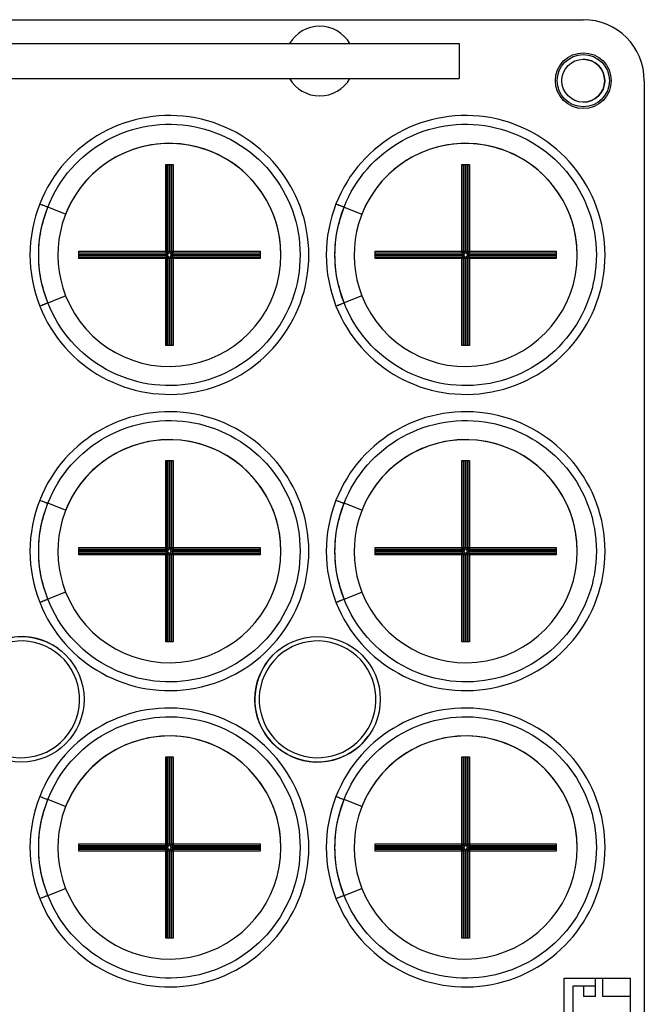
# Model space of a CAD drawing. Header units: millimetres. Extents: x 0 to 170, y 0 to 100.
# Tile 9 of 9: x 134 to 170, y 44 to 100. Entities that reach past the tile are written whole.
import ezdxf

# ---------------------------------------------------------------- set-up
doc = ezdxf.new("R2010")
doc.units = ezdxf.units.MM

msp = doc.modelspace()

# ---------------------------------------------------------------- linework, layer by layer
at = {"color": 7, "linetype": 'Continuous', "lineweight": 25}
for p, q in [((88.666, 100), (166.5, 100)), ((151.375, 99.625), (151.375, 99.625)), ((128.125, 98.625), (159.375, 98.625)), ((159.375, 98.625), (159.375, 96.625)), ((128.125, 96.625), (159.375, 96.625)), ((170, 96.5), (170, 3.5)), ((151.375, 95.625), (151.375, 95.625)), ((142.538, 86.622), (142.538, 91.7)), ((142.538, 91.7), (142.962, 91.7)), ((142.628, 86.712), (142.628, 91.7)), ((142.647, 91.7), (142.647, 86.692)), ((142.737, 91.7), (142.737, 86.692)), ((142.763, 86.692), (142.763, 91.7)), ((142.853, 86.692), (142.853, 91.7)), ((142.872, 91.7), (142.872, 86.712)), ((142.962, 91.7), (142.962, 86.622)), ((159.538, 86.622), (159.538, 91.7)), ((159.538, 91.7), (159.962, 91.7)), ((159.628, 86.712), (159.628, 91.7)), ((159.647, 91.7), (159.647, 86.692)), ((159.737, 91.7), (159.737, 86.692)), ((159.763, 86.692), (159.763, 91.7)), ((159.853, 86.692), (159.853, 91.7)), ((159.872, 91.7), (159.872, 86.712)), ((159.962, 91.7), (159.962, 86.622)), ((136.795, 88.846), (135.772, 89.249)), ((152.772, 89.249), (153.795, 88.846)), ((137.55, 86.712), (142.628, 86.712)), ((137.55, 86.288), (137.55, 86.712)), ((137.55, 86.622), (142.538, 86.622)), ((142.558, 86.603), (137.55, 86.603)), ((142.558, 86.513), (137.55, 86.513)), ((137.55, 86.487), (142.558, 86.487)), ((142.538, 86.622), (142.558, 86.603)), ((142.558, 86.603), (142.558, 86.513)), ((142.558, 86.487), (142.558, 86.397)), ((142.647, 86.692), (142.628, 86.712)), ((142.737, 86.692), (142.647, 86.692)), ((142.853, 86.692), (142.763, 86.692)), ((142.872, 86.712), (142.853, 86.692)), ((142.872, 86.712), (147.95, 86.712)), ((142.942, 86.603), (142.962, 86.622)), ((147.95, 86.603), (142.942, 86.603)), ((142.942, 86.513), (142.942, 86.603)), ((147.95, 86.513), (142.942, 86.513)), ((142.942, 86.397), (142.942, 86.487)), ((142.942, 86.487), (147.95, 86.487)), ((142.962, 86.622), (147.95, 86.622)), ((147.95, 86.712), (147.95, 86.288)), ((150.75, 86.5), (150.75, 86.5)), ((154.55, 86.712), (159.628, 86.712)), ((154.55, 86.288), (154.55, 86.712)), ((154.55, 86.622), (159.538, 86.622)), ((159.558, 86.603), (154.55, 86.603)), ((159.558, 86.513), (154.55, 86.513)), ((154.55, 86.487), (159.558, 86.487)), ((159.538, 86.622), (159.558, 86.603)), ((159.558, 86.603), (159.558, 86.513)), ((159.558, 86.487), (159.558, 86.397)), ((159.647, 86.692), (159.628, 86.712)), ((159.737, 86.692), (159.647, 86.692)), ((159.853, 86.692), (159.763, 86.692)), ((159.872, 86.712), (159.853, 86.692)), ((159.872, 86.712), (164.95, 86.712)), ((159.942, 86.603), (159.962, 86.622)), ((164.95, 86.603), (159.942, 86.603)), ((159.942, 86.513), (159.942, 86.603)), ((164.95, 86.513), (159.942, 86.513)), ((159.942, 86.397), (159.942, 86.487)), ((159.942, 86.487), (164.95, 86.487)), ((159.962, 86.622), (164.95, 86.622)), ((164.95, 86.712), (164.95, 86.288)), ((167.75, 86.5), (167.75, 86.5)), ((137.55, 86.397), (142.558, 86.397)), ((142.538, 86.378), (137.55, 86.378)), ((142.628, 86.288), (137.55, 86.288)), ((142.558, 86.397), (142.538, 86.378)), ((142.538, 81.3), (142.538, 86.378)), ((142.628, 86.288), (142.647, 86.308)), ((142.628, 81.3), (142.628, 86.288)), ((142.647, 86.308), (142.647, 81.3)), ((142.647, 86.308), (142.737, 86.308)), ((142.737, 86.308), (142.737, 81.3)), ((142.763, 81.3), (142.763, 86.308)), ((142.763, 86.308), (142.853, 86.308)), ((142.853, 86.308), (142.872, 86.288)), ((142.853, 81.3), (142.853, 86.308)), ((147.95, 86.288), (142.872, 86.288)), ((142.872, 86.288), (142.872, 81.3)), ((142.962, 86.378), (142.942, 86.397)), ((142.942, 86.397), (147.95, 86.397)), ((142.962, 86.378), (142.962, 81.3)), ((147.95, 86.378), (142.962, 86.378)), ((154.55, 86.397), (159.558, 86.397)), ((159.538, 86.378), (154.55, 86.378)), ((159.628, 86.288), (154.55, 86.288)), ((159.558, 86.397), (159.538, 86.378)), ((159.538, 81.3), (159.538, 86.378)), ((159.628, 86.288), (159.647, 86.308)), ((159.628, 81.3), (159.628, 86.288)), ((159.647, 86.308), (159.647, 81.3)), ((159.647, 86.308), (159.737, 86.308)), ((159.737, 86.308), (159.737, 81.3)), ((159.763, 81.3), (159.763, 86.308)), ((159.763, 86.308), (159.853, 86.308)), ((159.853, 86.308), (159.872, 86.288)), ((159.853, 81.3), (159.853, 86.308)), ((164.95, 86.288), (159.872, 86.288)), ((159.872, 86.288), (159.872, 81.3)), ((159.962, 86.378), (159.942, 86.397)), ((159.942, 86.397), (164.95, 86.397)), ((159.962, 86.378), (159.962, 81.3)), ((164.95, 86.378), (159.962, 86.378)), ((135.772, 83.751), (136.795, 84.154)), ((153.795, 84.154), (152.772, 83.751)), ((142.962, 81.3), (142.538, 81.3)), ((159.962, 81.3), (159.538, 81.3)), ((142.538, 69.622), (142.538, 74.7)), ((142.538, 74.7), (142.962, 74.7)), ((142.628, 69.712), (142.628, 74.7)), ((142.647, 74.7), (142.647, 69.692)), ((142.737, 74.7), (142.737, 69.692)), ((142.763, 69.692), (142.763, 74.7)), ((142.853, 69.692), (142.853, 74.7)), ((142.872, 74.7), (142.872, 69.712)), ((142.962, 74.7), (142.962, 69.622)), ((159.538, 69.622), (159.538, 74.7)), ((159.538, 74.7), (159.962, 74.7)), ((159.628, 69.712), (159.628, 74.7)), ((159.647, 74.7), (159.647, 69.692)), ((159.737, 74.7), (159.737, 69.692)), ((159.763, 69.692), (159.763, 74.7)), ((159.853, 69.692), (159.853, 74.7)), ((159.872, 74.7), (159.872, 69.712)), ((159.962, 74.7), (159.962, 69.622)), ((136.795, 71.846), (135.772, 72.249)), ((153.795, 71.846), (152.772, 72.249)), ((137.55, 69.712), (142.628, 69.712)), ((137.55, 69.288), (137.55, 69.712)), ((137.55, 69.622), (142.538, 69.622)), ((142.558, 69.603), (137.55, 69.603)), ((142.558, 69.513), (137.55, 69.513)), ((142.538, 69.622), (142.558, 69.603)), ((142.558, 69.603), (142.558, 69.513)), ((142.647, 69.692), (142.628, 69.712)), ((142.737, 69.692), (142.647, 69.692)), ((142.853, 69.692), (142.763, 69.692)), ((142.872, 69.712), (142.853, 69.692)), ((142.872, 69.712), (147.95, 69.712)), ((142.942, 69.603), (142.962, 69.622)), ((147.95, 69.603), (142.942, 69.603)), ((142.942, 69.513), (142.942, 69.603)), ((147.95, 69.513), (142.942, 69.513)), ((142.962, 69.622), (147.95, 69.622)), ((147.95, 69.712), (147.95, 69.288)), ((150.75, 69.5), (150.75, 69.5)), ((154.55, 69.712), (159.628, 69.712)), ((154.55, 69.288), (154.55, 69.712)), ((154.55, 69.622), (159.538, 69.622)), ((159.558, 69.603), (154.55, 69.603)), ((159.558, 69.513), (154.55, 69.513)), ((159.538, 69.622), (159.558, 69.603)), ((159.558, 69.603), (159.558, 69.513)), ((159.647, 69.692), (159.628, 69.712)), ((159.737, 69.692), (159.647, 69.692)), ((159.853, 69.692), (159.763, 69.692)), ((159.872, 69.712), (159.853, 69.692)), ((159.872, 69.712), (164.95, 69.712)), ((159.942, 69.603), (159.962, 69.622)), ((164.95, 69.603), (159.942, 69.603)), ((159.942, 69.513), (159.942, 69.603)), ((164.95, 69.513), (159.942, 69.513)), ((159.962, 69.622), (164.95, 69.622)), ((164.95, 69.712), (164.95, 69.288)), ((167.75, 69.5), (167.75, 69.5)), ((137.55, 69.487), (142.558, 69.487)), ((137.55, 69.397), (142.558, 69.397)), ((142.538, 69.378), (137.55, 69.378)), ((142.628, 69.288), (137.55, 69.288)), ((142.558, 69.397), (142.538, 69.378)), ((142.538, 64.3), (142.538, 69.378)), ((142.558, 69.487), (142.558, 69.397)), ((142.628, 69.288), (142.647, 69.308)), ((142.628, 64.3), (142.628, 69.288)), ((142.647, 69.308), (142.647, 64.3)), ((142.647, 69.308), (142.737, 69.308)), ((142.737, 69.308), (142.737, 64.3)), ((142.763, 64.3), (142.763, 69.308)), ((142.763, 69.308), (142.853, 69.308)), ((142.853, 69.308), (142.872, 69.288)), ((142.853, 64.3), (142.853, 69.308)), ((147.95, 69.288), (142.872, 69.288)), ((142.872, 69.288), (142.872, 64.3)), ((142.942, 69.397), (142.942, 69.487)), ((142.942, 69.487), (147.95, 69.487)), ((142.962, 69.378), (142.942, 69.397)), ((142.942, 69.397), (147.95, 69.397)), ((142.962, 69.378), (142.962, 64.3)), ((147.95, 69.378), (142.962, 69.378)), ((154.55, 69.487), (159.558, 69.487)), ((154.55, 69.397), (159.558, 69.397)), ((159.538, 69.378), (154.55, 69.378)), ((159.628, 69.288), (154.55, 69.288)), ((159.558, 69.397), (159.538, 69.378)), ((159.538, 64.3), (159.538, 69.378)), ((159.558, 69.487), (159.558, 69.397)), ((159.628, 69.288), (159.647, 69.308)), ((159.628, 64.3), (159.628, 69.288)), ((159.647, 69.308), (159.647, 64.3)), ((159.647, 69.308), (159.737, 69.308)), ((159.737, 69.308), (159.737, 64.3)), ((159.763, 64.3), (159.763, 69.308)), ((159.763, 69.308), (159.853, 69.308)), ((159.853, 69.308), (159.872, 69.288)), ((159.853, 64.3), (159.853, 69.308)), ((164.95, 69.288), (159.872, 69.288)), ((159.872, 69.288), (159.872, 64.3)), ((159.942, 69.397), (159.942, 69.487)), ((159.942, 69.487), (164.95, 69.487)), ((159.962, 69.378), (159.942, 69.397)), ((159.942, 69.397), (164.95, 69.397)), ((159.962, 69.378), (159.962, 64.3)), ((164.95, 69.378), (159.962, 69.378)), ((136.795, 67.154), (135.772, 66.751)), ((152.772, 66.751), (153.795, 67.154)), ((151.719, 64.569), (151.719, 64.569)), ((136.366, 63.913), (136.366, 63.913)), ((142.962, 64.3), (142.538, 64.3)), ((159.962, 64.3), (159.538, 64.3)), ((148.337, 63.116), (148.337, 63.116)), ((154.162, 58.884), (154.162, 58.884)), ((142.538, 52.622), (142.538, 57.7)), ((142.538, 57.7), (142.962, 57.7)), ((142.628, 52.712), (142.628, 57.7)), ((142.647, 57.7), (142.647, 52.692)), ((142.737, 57.7), (142.737, 52.692)), ((142.763, 52.692), (142.763, 57.7)), ((142.853, 52.692), (142.853, 57.7)), ((142.872, 57.7), (142.872, 52.712)), ((142.962, 57.7), (142.962, 52.622)), ((159.538, 52.622), (159.538, 57.7)), ((159.538, 57.7), (159.962, 57.7)), ((159.628, 52.712), (159.628, 57.7)), ((159.647, 57.7), (159.647, 52.692)), ((159.737, 57.7), (159.737, 52.692)), ((159.763, 52.692), (159.763, 57.7)), ((159.853, 52.692), (159.853, 57.7)), ((159.872, 57.7), (159.872, 52.712)), ((159.962, 57.7), (159.962, 52.622)), ((136.795, 54.846), (135.772, 55.249)), ((153.795, 54.846), (152.772, 55.249)), ((137.55, 52.712), (142.628, 52.712)), ((137.55, 52.288), (137.55, 52.712)), ((137.55, 52.622), (142.538, 52.622)), ((142.558, 52.603), (137.55, 52.603)), ((142.538, 52.622), (142.558, 52.603)), ((142.558, 52.603), (142.558, 52.513)), ((142.647, 52.692), (142.628, 52.712)), ((142.737, 52.692), (142.647, 52.692)), ((142.853, 52.692), (142.763, 52.692)), ((142.872, 52.712), (142.853, 52.692)), ((142.872, 52.712), (147.95, 52.712)), ((142.942, 52.603), (142.962, 52.622)), ((147.95, 52.603), (142.942, 52.603)), ((142.942, 52.513), (142.942, 52.603)), ((142.962, 52.622), (147.95, 52.622)), ((147.95, 52.712), (147.95, 52.288)), ((154.55, 52.712), (159.628, 52.712)), ((154.55, 52.288), (154.55, 52.712)), ((154.55, 52.622), (159.538, 52.622)), ((159.558, 52.603), (154.55, 52.603)), ((159.538, 52.622), (159.558, 52.603)), ((159.558, 52.603), (159.558, 52.513)), ((159.647, 52.692), (159.628, 52.712)), ((159.737, 52.692), (159.647, 52.692)), ((159.853, 52.692), (159.763, 52.692)), ((159.872, 52.712), (159.853, 52.692)), ((159.872, 52.712), (164.95, 52.712)), ((159.942, 52.603), (159.962, 52.622)), ((164.95, 52.603), (159.942, 52.603)), ((159.942, 52.513), (159.942, 52.603)), ((159.962, 52.622), (164.95, 52.622)), ((164.95, 52.712), (164.95, 52.288)), ((142.558, 52.513), (137.55, 52.513)), ((137.55, 52.487), (142.558, 52.487)), ((137.55, 52.397), (142.558, 52.397)), ((142.538, 52.378), (137.55, 52.378)), ((142.628, 52.288), (137.55, 52.288)), ((142.558, 52.397), (142.538, 52.378)), ((142.538, 47.3), (142.538, 52.378)), ((142.558, 52.487), (142.558, 52.397)), ((142.628, 52.288), (142.647, 52.308)), ((142.628, 47.3), (142.628, 52.288)), ((142.647, 52.308), (142.647, 47.3)), ((142.647, 52.308), (142.737, 52.308)), ((142.737, 52.308), (142.737, 47.3)), ((142.763, 47.3), (142.763, 52.308)), ((142.763, 52.308), (142.853, 52.308)), ((142.853, 52.308), (142.872, 52.288)), ((142.853, 47.3), (142.853, 52.308)), ((147.95, 52.288), (142.872, 52.288)), ((142.872, 52.288), (142.872, 47.3)), ((147.95, 52.513), (142.942, 52.513)), ((142.942, 52.397), (142.942, 52.487)), ((142.942, 52.487), (147.95, 52.487)), ((142.962, 52.378), (142.942, 52.397)), ((142.942, 52.397), (147.95, 52.397)), ((142.962, 52.378), (142.962, 47.3)), ((147.95, 52.378), (142.962, 52.378)), ((150.75, 52.5), (150.75, 52.5)), ((159.558, 52.513), (154.55, 52.513)), ((154.55, 52.487), (159.558, 52.487)), ((154.55, 52.397), (159.558, 52.397)), ((159.538, 52.378), (154.55, 52.378)), ((159.628, 52.288), (154.55, 52.288)), ((159.558, 52.397), (159.538, 52.378)), ((159.538, 47.3), (159.538, 52.378)), ((159.558, 52.487), (159.558, 52.397)), ((159.628, 52.288), (159.647, 52.308)), ((159.628, 47.3), (159.628, 52.288)), ((159.647, 52.308), (159.647, 47.3)), ((159.647, 52.308), (159.737, 52.308)), ((159.737, 52.308), (159.737, 47.3)), ((159.763, 47.3), (159.763, 52.308)), ((159.763, 52.308), (159.853, 52.308)), ((159.853, 52.308), (159.872, 52.288)), ((159.853, 47.3), (159.853, 52.308)), ((164.95, 52.288), (159.872, 52.288)), ((159.872, 52.288), (159.872, 47.3)), ((164.95, 52.513), (159.942, 52.513)), ((159.942, 52.397), (159.942, 52.487)), ((159.942, 52.487), (164.95, 52.487)), ((159.962, 52.378), (159.942, 52.397)), ((159.942, 52.397), (164.95, 52.397)), ((159.962, 52.378), (159.962, 47.3)), ((164.95, 52.378), (159.962, 52.378)), ((167.75, 52.5), (167.75, 52.5)), ((135.772, 49.751), (136.795, 50.154)), ((152.772, 49.751), (153.795, 50.154)), ((142.962, 47.3), (142.538, 47.3)), ((159.962, 47.3), (159.538, 47.3)), ((165.4, 12.5), (165.4, 45)), ((165.4, 45), (167.602, 45)), ((167.2, 43.95), (167.2, 45)), ((167.602, 45), (167.602, 43.95)), ((167.602, 45), (169.2, 45)), ((169.2, 12.5), (169.2, 45)), ((167.2, 44.55), (165.902, 44.55)), ((165.902, 44.55), (165.902, 12.95)), ((166.502, 44.55), (166.502, 43.95)), ((167.2, 43.95), (166.502, 43.95)), ((169.2, 43.95), (167.602, 43.95))]:
    msp.add_line(p, q, dxfattribs=at)
for centre, radius in [((166.5, 96.5), 1.6), ((166.5, 96.5), 1.5), ((166.5, 96.5), 1.229), ((134.25, 61), 3.6), ((151.25, 61), 3.6)]:
    msp.add_circle(centre, radius, dxfattribs=at)
for centre, radius, start, end in [((151.375, 97.625), 2, 30, 150), ((151.375, 97.625), 2, 90, 150), ((166.5, 96.5), 3.5, 0.0002, 90.0001), ((166.5, 96.5), 1.229, 270, 90), ((151.375, 97.625), 2, 210, 330), ((151.375, 97.625), 2, 210, 270), ((142.75, 86.5), 8, 201.5, 158.5), ((159.75, 86.5), 8, 201.5, 158.5), ((142.75, 86.5), 6.4, 0, 201.5), ((142.75, 86.5), 6.4, 201.5, 158.5), ((159.75, 86.5), 6.4, 0, 201.5), ((159.75, 86.5), 6.4, 201.5, 158.5), ((142.75, 86.5), 8, 158.5, 201.5), ((159.75, 86.5), 8, 158.5, 201.5), ((142.75, 86.5), 8, 201.5, 0), ((142.513, 86.737), 0.117, 282.3435, 347.6566), ((142.987, 86.737), 0.117, 192.3435, 257.6566), ((159.75, 86.5), 8, 201.5, 0), ((159.513, 86.737), 0.117, 282.3435, 347.6566), ((159.987, 86.737), 0.117, 192.3435, 257.6566), ((142.513, 86.263), 0.117, 12.3435, 77.6566), ((142.987, 86.263), 0.117, 102.3435, 167.6566), ((159.513, 86.263), 0.117, 12.3435, 77.6566), ((159.987, 86.263), 0.117, 102.3435, 167.6566), ((142.75, 69.5), 8, 201.5, 158.5), ((159.75, 69.5), 8, 201.5, 158.5), ((142.75, 69.5), 6.4, 0, 201.5), ((142.75, 69.5), 6.4, 201.5, 158.5), ((159.75, 69.5), 6.4, 0, 201.5), ((159.75, 69.5), 6.4, 201.5, 158.5), ((142.75, 69.5), 8, 158.5, 201.5), ((159.75, 69.5), 8, 158.5, 201.5), ((142.75, 69.5), 8, 201.5, 0), ((142.513, 69.737), 0.117, 282.3435, 347.6566), ((142.987, 69.737), 0.117, 192.3435, 257.6566), ((159.75, 69.5), 8, 201.5, 0), ((159.513, 69.737), 0.117, 282.3435, 347.6566), ((159.987, 69.737), 0.117, 192.3435, 257.6566), ((142.513, 69.263), 0.117, 12.3435, 77.6566), ((142.987, 69.263), 0.117, 102.3435, 167.6566), ((159.513, 69.263), 0.117, 12.3435, 77.6566), ((159.987, 69.263), 0.117, 102.3435, 167.6566), ((134.25, 61), 3.6, 54, 234), ((151.25, 61), 3.6, 144, 324), ((142.75, 52.5), 8, 201.5, 158.5), ((159.75, 52.5), 8, 201.5, 158.5), ((142.75, 52.5), 6.4, 0, 201.5), ((142.75, 52.5), 6.4, 201.5, 158.5), ((159.75, 52.5), 6.4, 0, 201.5), ((159.75, 52.5), 6.4, 201.5, 158.5), ((142.75, 52.5), 8, 158.5, 201.5), ((159.75, 52.5), 8, 158.5, 201.5), ((142.513, 52.737), 0.117, 282.3435, 347.6566), ((142.987, 52.737), 0.117, 192.3435, 257.6566), ((159.513, 52.737), 0.117, 282.3435, 347.6566), ((159.987, 52.737), 0.117, 192.3435, 257.6566), ((142.75, 52.5), 8, 201.5, 0), ((142.513, 52.263), 0.117, 12.3435, 77.6566), ((142.987, 52.263), 0.117, 102.3435, 167.6566), ((159.75, 52.5), 8, 201.5, 0), ((159.513, 52.263), 0.117, 12.3435, 77.6566), ((159.987, 52.263), 0.117, 102.3435, 167.6566)]:
    msp.add_arc(centre, radius, start, end, dxfattribs=at)
for points, knots in [([(135.772, 89.249), (136.412, 90.874), (137.599, 92.224), (140.658, 93.911), (142.433, 94.194), (145.865, 93.543), (147.413, 92.628), (149.641, 89.938), (150.25, 88.246), (150.25, 84.754), (149.641, 83.062), (147.413, 80.372), (145.865, 79.457), (142.433, 78.806), (140.658, 79.089), (137.599, 80.776), (136.412, 82.127), (135.772, 83.751)], [0, 0, 0, 0, 0.125, 0.125, 0.25, 0.25, 0.375, 0.375, 0.5, 0.5, 0.625, 0.625, 0.75, 0.75, 0.875, 0.875, 1, 1, 1, 1]), ([(152.772, 89.249), (153.412, 90.874), (154.599, 92.224), (157.658, 93.911), (159.433, 94.194), (162.865, 93.543), (164.413, 92.628), (166.641, 89.938), (167.25, 88.246), (167.25, 84.754), (166.641, 83.062), (164.413, 80.372), (162.865, 79.457), (159.433, 78.806), (157.658, 79.089), (154.599, 80.776), (153.412, 82.127), (152.772, 83.751)], [0, 0, 0, 0, 0.125, 0.125, 0.25, 0.25, 0.375, 0.375, 0.5, 0.5, 0.625, 0.625, 0.75, 0.75, 0.875, 0.875, 1, 1, 1, 1]), ([(135.307, 89.432), (135.307, 89.432), (135.357, 89.412), (135.529, 89.345), (135.649, 89.297), (135.772, 89.249)], [0, 0, 0, 0, 0.5, 0.5, 1, 1, 1, 1]), ([(135.307, 89.432), (135.307, 89.432), (135.357, 89.412), (135.529, 89.345), (135.649, 89.297), (135.772, 89.249)], [0, 0, 0, 0, 0.5, 0.5, 1, 1, 1, 1]), ([(135.421, 89.387), (135.446, 89.377), (135.494, 89.358), (135.619, 89.309), (135.695, 89.279), (135.772, 89.249)], [0, 0, 0, 0, 0.5, 0.5, 1, 1, 1, 1]), ([(152.307, 89.432), (152.307, 89.432), (152.357, 89.412), (152.529, 89.345), (152.649, 89.297), (152.772, 89.249)], [0, 0, 0, 0, 0.5, 0.5, 1, 1, 1, 1]), ([(152.307, 89.432), (152.307, 89.432), (152.357, 89.412), (152.529, 89.345), (152.649, 89.297), (152.772, 89.249)], [0, 0, 0, 0, 0.5, 0.5, 1, 1, 1, 1]), ([(152.421, 89.387), (152.446, 89.377), (152.494, 89.358), (152.619, 89.309), (152.695, 89.279), (152.772, 89.249)], [0, 0, 0, 0, 0.5, 0.5, 1, 1, 1, 1]), ([(135.773, 83.752), (135.621, 84.209), (135.324, 85.101), (135.214, 86.5), (135.324, 87.9), (135.621, 88.791), (135.773, 89.248)], [0, 0, 0, 0, 0.256155, 0.5, 0.743845, 1, 1, 1, 1]), ([(152.773, 83.752), (152.621, 84.209), (152.324, 85.101), (152.214, 86.5), (152.324, 87.9), (152.621, 88.791), (152.773, 89.248)], [0, 0, 0, 0, 0.256155, 0.5, 0.743845, 1, 1, 1, 1]), ([(142.558, 86.603), (142.572, 86.602), (142.597, 86.6), (142.631, 86.619), (142.65, 86.653), (142.648, 86.678), (142.647, 86.692)], [0, 0, 0, 0, 0.275711, 0.499998, 0.724257, 1, 1, 1, 1]), ([(142.558, 86.513), (142.608, 86.513), (142.654, 86.531), (142.719, 86.596), (142.737, 86.642), (142.737, 86.692)], [0, 0, 0, 0, 0.5, 0.5, 1, 1, 1, 1]), ([(142.737, 86.308), (142.737, 86.358), (142.719, 86.404), (142.654, 86.469), (142.608, 86.487), (142.558, 86.487)], [0, 0, 0, 0, 0.5, 0.5, 1, 1, 1, 1]), ([(142.763, 86.692), (142.763, 86.642), (142.781, 86.596), (142.846, 86.531), (142.892, 86.513), (142.942, 86.513)], [0, 0, 0, 0, 0.5, 0.5, 1, 1, 1, 1]), ([(142.942, 86.487), (142.892, 86.487), (142.846, 86.469), (142.781, 86.404), (142.763, 86.358), (142.763, 86.308)], [0, 0, 0, 0, 0.5, 0.5, 1, 1, 1, 1]), ([(142.853, 86.692), (142.852, 86.678), (142.85, 86.653), (142.869, 86.619), (142.903, 86.6), (142.928, 86.602), (142.942, 86.603)], [0, 0, 0, 0, 0.275711, 0.499998, 0.724257, 1, 1, 1, 1]), ([(159.558, 86.603), (159.572, 86.602), (159.597, 86.6), (159.631, 86.619), (159.65, 86.653), (159.648, 86.678), (159.647, 86.692)], [0, 0, 0, 0, 0.275711, 0.499998, 0.724257, 1, 1, 1, 1]), ([(159.558, 86.513), (159.608, 86.513), (159.654, 86.531), (159.719, 86.596), (159.737, 86.642), (159.737, 86.692)], [0, 0, 0, 0, 0.5, 0.5, 1, 1, 1, 1]), ([(159.737, 86.308), (159.737, 86.358), (159.719, 86.404), (159.654, 86.469), (159.608, 86.487), (159.558, 86.487)], [0, 0, 0, 0, 0.5, 0.5, 1, 1, 1, 1]), ([(159.763, 86.692), (159.763, 86.642), (159.781, 86.596), (159.846, 86.531), (159.892, 86.513), (159.942, 86.513)], [0, 0, 0, 0, 0.5, 0.5, 1, 1, 1, 1]), ([(159.942, 86.487), (159.892, 86.487), (159.846, 86.469), (159.781, 86.404), (159.763, 86.358), (159.763, 86.308)], [0, 0, 0, 0, 0.5, 0.5, 1, 1, 1, 1]), ([(159.853, 86.692), (159.852, 86.678), (159.85, 86.653), (159.869, 86.619), (159.903, 86.6), (159.928, 86.602), (159.942, 86.603)], [0, 0, 0, 0, 0.275711, 0.499998, 0.724257, 1, 1, 1, 1]), ([(142.647, 86.308), (142.648, 86.322), (142.65, 86.347), (142.631, 86.381), (142.597, 86.4), (142.572, 86.398), (142.558, 86.397)], [0, 0, 0, 0, 0.2757107, 0.4999982, 0.7242574, 1, 1, 1, 1]), ([(142.942, 86.397), (142.928, 86.398), (142.903, 86.4), (142.869, 86.381), (142.85, 86.347), (142.852, 86.322), (142.853, 86.308)], [0, 0, 0, 0, 0.275711, 0.499998, 0.724257, 1, 1, 1, 1]), ([(159.647, 86.308), (159.648, 86.322), (159.65, 86.347), (159.631, 86.381), (159.597, 86.4), (159.572, 86.398), (159.558, 86.397)], [0, 0, 0, 0, 0.2757107, 0.4999982, 0.7242574, 1, 1, 1, 1]), ([(159.942, 86.397), (159.928, 86.398), (159.903, 86.4), (159.869, 86.381), (159.85, 86.347), (159.852, 86.322), (159.853, 86.308)], [0, 0, 0, 0, 0.275711, 0.499998, 0.724257, 1, 1, 1, 1]), ([(135.307, 83.568), (135.307, 83.568), (135.357, 83.588), (135.529, 83.655), (135.649, 83.703), (135.772, 83.751)], [0, 0, 0, 0, 0.5, 0.5, 1, 1, 1, 1]), ([(135.307, 83.568), (135.307, 83.568), (135.357, 83.588), (135.529, 83.655), (135.649, 83.703), (135.772, 83.751)], [0, 0, 0, 0, 0.5, 0.5, 1, 1, 1, 1]), ([(135.421, 83.613), (135.446, 83.623), (135.494, 83.642), (135.619, 83.691), (135.695, 83.721), (135.772, 83.751)], [0, 0, 0, 0, 0.5, 0.5, 1, 1, 1, 1]), ([(152.307, 83.568), (152.307, 83.568), (152.357, 83.588), (152.529, 83.655), (152.649, 83.703), (152.772, 83.751)], [0, 0, 0, 0, 0.5, 0.5, 1, 1, 1, 1]), ([(152.307, 83.568), (152.307, 83.568), (152.357, 83.588), (152.529, 83.655), (152.649, 83.703), (152.772, 83.751)], [0, 0, 0, 0, 0.5, 0.5, 1, 1, 1, 1]), ([(152.421, 83.613), (152.446, 83.623), (152.494, 83.642), (152.619, 83.691), (152.695, 83.721), (152.772, 83.751)], [0, 0, 0, 0, 0.5, 0.5, 1, 1, 1, 1]), ([(135.772, 72.249), (136.412, 73.874), (137.599, 75.224), (140.657, 76.911), (142.433, 77.194), (145.865, 76.543), (147.413, 75.628), (149.64, 72.938), (150.25, 71.246), (150.25, 67.754), (149.64, 66.062), (147.413, 63.372), (145.865, 62.457), (142.433, 61.806), (140.657, 62.089), (137.599, 63.776), (136.412, 65.127), (135.772, 66.751)], [0, 0, 0, 0, 0.125, 0.125, 0.25, 0.25, 0.375, 0.375, 0.5, 0.5, 0.625, 0.625, 0.75, 0.75, 0.875, 0.875, 1, 1, 1, 1]), ([(152.772, 72.249), (153.412, 73.874), (154.599, 75.224), (157.658, 76.911), (159.433, 77.194), (162.865, 76.543), (164.413, 75.628), (166.641, 72.938), (167.25, 71.246), (167.25, 67.754), (166.641, 66.062), (164.413, 63.372), (162.865, 62.457), (159.433, 61.806), (157.658, 62.089), (154.599, 63.776), (153.412, 65.127), (152.772, 66.751)], [0, 0, 0, 0, 0.125, 0.125, 0.25, 0.25, 0.375, 0.375, 0.5, 0.5, 0.625, 0.625, 0.75, 0.75, 0.875, 0.875, 1, 1, 1, 1]), ([(135.307, 72.432), (135.307, 72.432), (135.357, 72.412), (135.529, 72.345), (135.649, 72.297), (135.772, 72.249)], [0, 0, 0, 0, 0.5, 0.5, 1, 1, 1, 1]), ([(135.307, 72.432), (135.307, 72.432), (135.357, 72.412), (135.529, 72.345), (135.649, 72.297), (135.772, 72.249)], [0, 0, 0, 0, 0.5, 0.5, 1, 1, 1, 1]), ([(135.421, 72.387), (135.446, 72.377), (135.494, 72.358), (135.619, 72.309), (135.695, 72.279), (135.772, 72.249)], [0, 0, 0, 0, 0.5, 0.5, 1, 1, 1, 1]), ([(152.307, 72.432), (152.307, 72.432), (152.357, 72.412), (152.529, 72.345), (152.649, 72.297), (152.772, 72.249)], [0, 0, 0, 0, 0.5, 0.5, 1, 1, 1, 1]), ([(152.307, 72.432), (152.307, 72.432), (152.357, 72.412), (152.529, 72.345), (152.649, 72.297), (152.772, 72.249)], [0, 0, 0, 0, 0.5, 0.5, 1, 1, 1, 1]), ([(152.421, 72.387), (152.446, 72.377), (152.494, 72.358), (152.619, 72.309), (152.695, 72.279), (152.772, 72.249)], [0, 0, 0, 0, 0.5, 0.5, 1, 1, 1, 1]), ([(135.773, 66.752), (135.621, 67.209), (135.324, 68.101), (135.214, 69.5), (135.324, 70.9), (135.621, 71.791), (135.773, 72.248)], [0, 0, 0, 0, 0.256155, 0.5, 0.743845, 1, 1, 1, 1]), ([(152.773, 66.752), (152.621, 67.209), (152.324, 68.101), (152.214, 69.5), (152.324, 70.9), (152.621, 71.791), (152.773, 72.248)], [0, 0, 0, 0, 0.256155, 0.5, 0.743845, 1, 1, 1, 1]), ([(142.558, 69.603), (142.572, 69.602), (142.597, 69.6), (142.631, 69.619), (142.65, 69.653), (142.648, 69.678), (142.647, 69.692)], [0, 0, 0, 0, 0.275711, 0.499998, 0.724257, 1, 1, 1, 1]), ([(142.558, 69.513), (142.608, 69.513), (142.654, 69.531), (142.719, 69.596), (142.737, 69.642), (142.737, 69.692)], [0, 0, 0, 0, 0.5, 0.5, 1, 1, 1, 1]), ([(142.763, 69.692), (142.763, 69.642), (142.781, 69.596), (142.846, 69.531), (142.892, 69.513), (142.942, 69.513)], [0, 0, 0, 0, 0.5, 0.5, 1, 1, 1, 1]), ([(142.853, 69.692), (142.852, 69.678), (142.85, 69.653), (142.869, 69.619), (142.903, 69.6), (142.928, 69.602), (142.942, 69.603)], [0, 0, 0, 0, 0.275711, 0.499998, 0.724257, 1, 1, 1, 1]), ([(159.558, 69.603), (159.572, 69.602), (159.597, 69.6), (159.631, 69.619), (159.65, 69.653), (159.648, 69.678), (159.647, 69.692)], [0, 0, 0, 0, 0.275711, 0.499998, 0.724257, 1, 1, 1, 1]), ([(159.558, 69.513), (159.608, 69.513), (159.654, 69.531), (159.719, 69.596), (159.737, 69.642), (159.737, 69.692)], [0, 0, 0, 0, 0.5, 0.5, 1, 1, 1, 1]), ([(159.763, 69.692), (159.763, 69.642), (159.781, 69.596), (159.846, 69.531), (159.892, 69.513), (159.942, 69.513)], [0, 0, 0, 0, 0.5, 0.5, 1, 1, 1, 1]), ([(159.853, 69.692), (159.852, 69.678), (159.85, 69.653), (159.869, 69.619), (159.903, 69.6), (159.928, 69.602), (159.942, 69.603)], [0, 0, 0, 0, 0.275711, 0.499998, 0.724257, 1, 1, 1, 1]), ([(142.737, 69.308), (142.737, 69.358), (142.719, 69.404), (142.654, 69.469), (142.608, 69.487), (142.558, 69.487)], [0, 0, 0, 0, 0.5, 0.5, 1, 1, 1, 1]), ([(142.647, 69.308), (142.648, 69.322), (142.65, 69.347), (142.631, 69.381), (142.597, 69.4), (142.572, 69.398), (142.558, 69.397)], [0, 0, 0, 0, 0.2757107, 0.4999982, 0.7242574, 1, 1, 1, 1]), ([(142.942, 69.487), (142.892, 69.487), (142.846, 69.469), (142.781, 69.404), (142.763, 69.358), (142.763, 69.308)], [0, 0, 0, 0, 0.5, 0.5, 1, 1, 1, 1]), ([(142.942, 69.397), (142.928, 69.398), (142.903, 69.4), (142.869, 69.381), (142.85, 69.347), (142.852, 69.322), (142.853, 69.308)], [0, 0, 0, 0, 0.275711, 0.499998, 0.724257, 1, 1, 1, 1]), ([(159.737, 69.308), (159.737, 69.358), (159.719, 69.404), (159.654, 69.469), (159.608, 69.487), (159.558, 69.487)], [0, 0, 0, 0, 0.5, 0.5, 1, 1, 1, 1]), ([(159.647, 69.308), (159.648, 69.322), (159.65, 69.347), (159.631, 69.381), (159.597, 69.4), (159.572, 69.398), (159.558, 69.397)], [0, 0, 0, 0, 0.2757107, 0.4999982, 0.7242574, 1, 1, 1, 1]), ([(159.942, 69.487), (159.892, 69.487), (159.846, 69.469), (159.781, 69.404), (159.763, 69.358), (159.763, 69.308)], [0, 0, 0, 0, 0.5, 0.5, 1, 1, 1, 1]), ([(159.942, 69.397), (159.928, 69.398), (159.903, 69.4), (159.869, 69.381), (159.85, 69.347), (159.852, 69.322), (159.853, 69.308)], [0, 0, 0, 0, 0.275711, 0.499998, 0.724257, 1, 1, 1, 1]), ([(135.307, 66.568), (135.307, 66.568), (135.357, 66.588), (135.529, 66.655), (135.649, 66.703), (135.772, 66.751)], [0, 0, 0, 0, 0.5, 0.5, 1, 1, 1, 1]), ([(135.307, 66.568), (135.307, 66.568), (135.357, 66.588), (135.529, 66.655), (135.649, 66.703), (135.772, 66.751)], [0, 0, 0, 0, 0.5, 0.5, 1, 1, 1, 1]), ([(135.421, 66.613), (135.446, 66.623), (135.494, 66.642), (135.619, 66.691), (135.695, 66.721), (135.772, 66.751)], [0, 0, 0, 0, 0.5, 0.5, 1, 1, 1, 1]), ([(152.307, 66.568), (152.307, 66.568), (152.357, 66.588), (152.529, 66.655), (152.649, 66.703), (152.772, 66.751)], [0, 0, 0, 0, 0.5, 0.5, 1, 1, 1, 1]), ([(152.307, 66.568), (152.307, 66.568), (152.357, 66.588), (152.529, 66.655), (152.649, 66.703), (152.772, 66.751)], [0, 0, 0, 0, 0.5, 0.5, 1, 1, 1, 1]), ([(152.421, 66.613), (152.446, 66.623), (152.494, 66.642), (152.619, 66.691), (152.695, 66.721), (152.772, 66.751)], [0, 0, 0, 0, 0.5, 0.5, 1, 1, 1, 1]), ([(136.96, 59.031), (138.047, 60.527), (137.715, 62.624), (134.723, 64.797), (132.627, 64.465), (131.54, 62.969)], [0, 0, 0, 0, 0.5, 0.5, 1, 1, 1, 1]), ([(153.219, 63.71), (151.723, 64.797), (149.626, 64.465), (147.453, 61.473), (147.785, 59.377), (149.281, 58.29)], [0, 0, 0, 0, 0.5, 0.5, 1, 1, 1, 1]), ([(149.281, 58.29), (150.777, 57.203), (152.873, 57.535), (155.047, 60.527), (154.715, 62.624), (153.219, 63.71)], [0, 0, 0, 0, 0.5, 0.5, 1, 1, 1, 1]), ([(131.54, 62.969), (130.453, 61.473), (130.785, 59.377), (133.777, 57.203), (135.874, 57.535), (136.96, 59.031)], [0, 0, 0, 0, 0.5, 0.5, 1, 1, 1, 1]), ([(135.772, 55.249), (136.412, 56.874), (137.599, 58.224), (140.657, 59.911), (142.433, 60.194), (145.865, 59.543), (147.413, 58.628), (149.64, 55.938), (150.25, 54.246), (150.25, 50.754), (149.64, 49.062), (147.413, 46.372), (145.865, 45.457), (142.433, 44.806), (140.657, 45.089), (137.599, 46.776), (136.412, 48.127), (135.772, 49.751)], [0, 0, 0, 0, 0.125, 0.125, 0.25, 0.25, 0.375, 0.375, 0.5, 0.5, 0.625, 0.625, 0.75, 0.75, 0.875, 0.875, 1, 1, 1, 1]), ([(152.772, 55.249), (153.412, 56.874), (154.599, 58.224), (157.658, 59.911), (159.433, 60.194), (162.865, 59.543), (164.413, 58.628), (166.641, 55.938), (167.25, 54.246), (167.25, 50.754), (166.641, 49.062), (164.413, 46.372), (162.865, 45.457), (159.433, 44.806), (157.658, 45.089), (154.599, 46.776), (153.412, 48.127), (152.772, 49.751)], [0, 0, 0, 0, 0.125, 0.125, 0.25, 0.25, 0.375, 0.375, 0.5, 0.5, 0.625, 0.625, 0.75, 0.75, 0.875, 0.875, 1, 1, 1, 1]), ([(135.307, 55.432), (135.307, 55.432), (135.357, 55.412), (135.529, 55.345), (135.649, 55.297), (135.772, 55.249)], [0, 0, 0, 0, 0.5, 0.5, 1, 1, 1, 1]), ([(135.307, 55.432), (135.307, 55.432), (135.357, 55.412), (135.529, 55.345), (135.649, 55.297), (135.772, 55.249)], [0, 0, 0, 0, 0.5, 0.5, 1, 1, 1, 1]), ([(135.421, 55.387), (135.446, 55.377), (135.494, 55.358), (135.619, 55.309), (135.695, 55.279), (135.772, 55.249)], [0, 0, 0, 0, 0.5, 0.5, 1, 1, 1, 1]), ([(152.307, 55.432), (152.307, 55.432), (152.357, 55.412), (152.529, 55.345), (152.649, 55.297), (152.772, 55.249)], [0, 0, 0, 0, 0.5, 0.5, 1, 1, 1, 1]), ([(152.307, 55.432), (152.307, 55.432), (152.357, 55.412), (152.529, 55.345), (152.649, 55.297), (152.772, 55.249)], [0, 0, 0, 0, 0.5, 0.5, 1, 1, 1, 1]), ([(152.421, 55.387), (152.446, 55.377), (152.494, 55.358), (152.619, 55.309), (152.695, 55.279), (152.772, 55.249)], [0, 0, 0, 0, 0.5, 0.5, 1, 1, 1, 1]), ([(135.773, 49.752), (135.621, 50.209), (135.324, 51.101), (135.214, 52.5), (135.324, 53.9), (135.621, 54.791), (135.773, 55.248)], [0, 0, 0, 0, 0.256155, 0.5, 0.743845, 1, 1, 1, 1]), ([(152.773, 49.752), (152.621, 50.209), (152.324, 51.101), (152.214, 52.5), (152.324, 53.9), (152.621, 54.791), (152.773, 55.248)], [0, 0, 0, 0, 0.256155, 0.5, 0.743845, 1, 1, 1, 1]), ([(142.558, 52.603), (142.572, 52.602), (142.597, 52.6), (142.631, 52.619), (142.65, 52.653), (142.648, 52.678), (142.647, 52.692)], [0, 0, 0, 0, 0.275711, 0.499998, 0.724257, 1, 1, 1, 1]), ([(142.558, 52.513), (142.608, 52.513), (142.654, 52.531), (142.719, 52.596), (142.737, 52.642), (142.737, 52.692)], [0, 0, 0, 0, 0.5, 0.5, 1, 1, 1, 1]), ([(142.763, 52.692), (142.763, 52.642), (142.781, 52.596), (142.846, 52.531), (142.892, 52.513), (142.942, 52.513)], [0, 0, 0, 0, 0.5, 0.5, 1, 1, 1, 1]), ([(142.853, 52.692), (142.852, 52.678), (142.85, 52.653), (142.869, 52.619), (142.903, 52.6), (142.928, 52.602), (142.942, 52.603)], [0, 0, 0, 0, 0.275711, 0.499998, 0.724257, 1, 1, 1, 1]), ([(159.558, 52.603), (159.572, 52.602), (159.597, 52.6), (159.631, 52.619), (159.65, 52.653), (159.648, 52.678), (159.647, 52.692)], [0, 0, 0, 0, 0.275711, 0.499998, 0.724257, 1, 1, 1, 1]), ([(159.558, 52.513), (159.608, 52.513), (159.654, 52.531), (159.719, 52.596), (159.737, 52.642), (159.737, 52.692)], [0, 0, 0, 0, 0.5, 0.5, 1, 1, 1, 1]), ([(159.763, 52.692), (159.763, 52.642), (159.781, 52.596), (159.846, 52.531), (159.892, 52.513), (159.942, 52.513)], [0, 0, 0, 0, 0.5, 0.5, 1, 1, 1, 1]), ([(159.853, 52.692), (159.852, 52.678), (159.85, 52.653), (159.869, 52.619), (159.903, 52.6), (159.928, 52.602), (159.942, 52.603)], [0, 0, 0, 0, 0.275711, 0.499998, 0.724257, 1, 1, 1, 1]), ([(142.737, 52.308), (142.737, 52.358), (142.719, 52.404), (142.654, 52.469), (142.608, 52.487), (142.558, 52.487)], [0, 0, 0, 0, 0.5, 0.5, 1, 1, 1, 1]), ([(142.647, 52.308), (142.648, 52.322), (142.65, 52.347), (142.631, 52.381), (142.597, 52.4), (142.572, 52.398), (142.558, 52.397)], [0, 0, 0, 0, 0.275711, 0.499998, 0.724257, 1, 1, 1, 1]), ([(142.942, 52.487), (142.892, 52.487), (142.846, 52.469), (142.781, 52.404), (142.763, 52.358), (142.763, 52.308)], [0, 0, 0, 0, 0.5, 0.5, 1, 1, 1, 1]), ([(142.942, 52.397), (142.928, 52.398), (142.903, 52.4), (142.869, 52.381), (142.85, 52.347), (142.852, 52.322), (142.853, 52.308)], [0, 0, 0, 0, 0.275711, 0.499998, 0.724257, 1, 1, 1, 1]), ([(159.737, 52.308), (159.737, 52.358), (159.719, 52.404), (159.654, 52.469), (159.608, 52.487), (159.558, 52.487)], [0, 0, 0, 0, 0.5, 0.5, 1, 1, 1, 1]), ([(159.647, 52.308), (159.648, 52.322), (159.65, 52.347), (159.631, 52.381), (159.597, 52.4), (159.572, 52.398), (159.558, 52.397)], [0, 0, 0, 0, 0.275711, 0.499998, 0.724257, 1, 1, 1, 1]), ([(159.942, 52.487), (159.892, 52.487), (159.846, 52.469), (159.781, 52.404), (159.763, 52.358), (159.763, 52.308)], [0, 0, 0, 0, 0.5, 0.5, 1, 1, 1, 1]), ([(159.942, 52.397), (159.928, 52.398), (159.903, 52.4), (159.869, 52.381), (159.85, 52.347), (159.852, 52.322), (159.853, 52.308)], [0, 0, 0, 0, 0.275711, 0.499998, 0.724257, 1, 1, 1, 1]), ([(135.307, 49.568), (135.307, 49.568), (135.357, 49.588), (135.529, 49.655), (135.649, 49.703), (135.772, 49.751)], [0, 0, 0, 0, 0.5, 0.5, 1, 1, 1, 1]), ([(135.307, 49.568), (135.307, 49.568), (135.357, 49.588), (135.529, 49.655), (135.649, 49.703), (135.772, 49.751)], [0, 0, 0, 0, 0.5, 0.5, 1, 1, 1, 1]), ([(135.421, 49.613), (135.446, 49.623), (135.494, 49.642), (135.619, 49.691), (135.695, 49.721), (135.772, 49.751)], [0, 0, 0, 0, 0.5, 0.5, 1, 1, 1, 1]), ([(152.307, 49.568), (152.307, 49.568), (152.357, 49.588), (152.529, 49.655), (152.649, 49.703), (152.772, 49.751)], [0, 0, 0, 0, 0.5, 0.5, 1, 1, 1, 1]), ([(152.307, 49.568), (152.307, 49.568), (152.357, 49.588), (152.529, 49.655), (152.649, 49.703), (152.772, 49.751)], [0, 0, 0, 0, 0.5, 0.5, 1, 1, 1, 1]), ([(152.421, 49.613), (152.446, 49.623), (152.494, 49.642), (152.619, 49.691), (152.695, 49.721), (152.772, 49.751)], [0, 0, 0, 0, 0.5, 0.5, 1, 1, 1, 1])]:
    msp.add_open_spline(points, degree=3, knots=knots, dxfattribs=at)
for points in [[(135.772, 83.751), (135.076, 85.518), (135.076, 87.482), (135.772, 89.249)], [(152.772, 83.751), (152.076, 85.518), (152.076, 87.482), (152.772, 89.249)], [(135.772, 66.751), (135.076, 68.518), (135.076, 70.482), (135.772, 72.249)], [(152.772, 66.751), (152.076, 68.518), (152.076, 70.482), (152.772, 72.249)], [(135.772, 49.751), (135.076, 51.518), (135.076, 53.482), (135.772, 55.249)], [(152.772, 49.751), (152.076, 51.518), (152.076, 53.482), (152.772, 55.249)]]:
    msp.add_open_spline(points, degree=3, dxfattribs=at)

doc.saveas('drawing.dxf')
